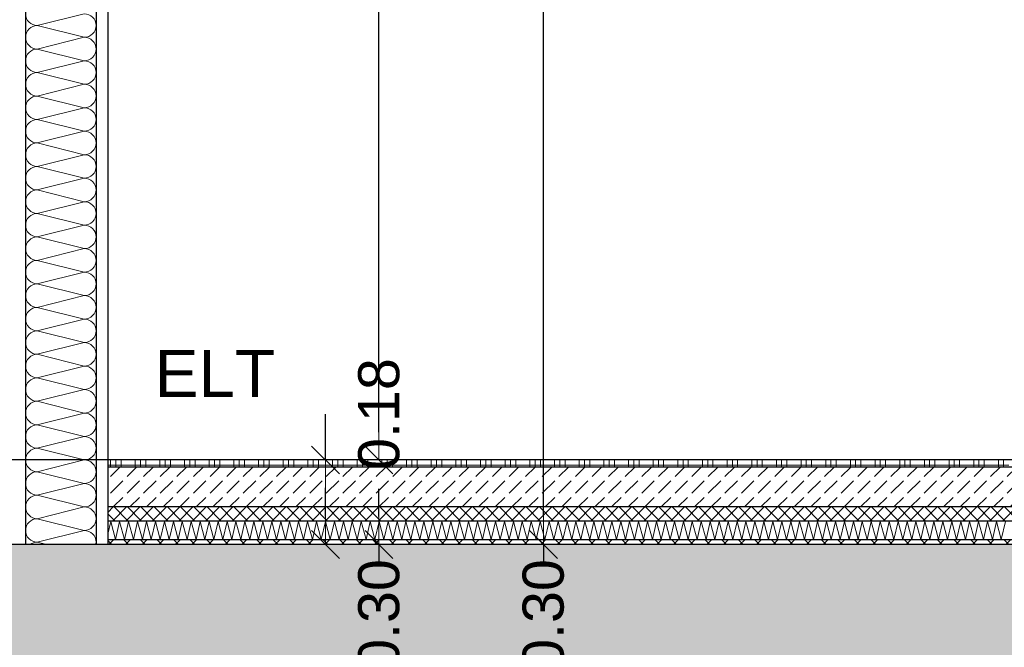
# Model space of a CAD drawing. Header units: metres. Extents: x -12 to 62.3, y -22.2 to 2.8.
# Tile 58 of 214: x 18.3 to 20.4, y -10.6 to -9.2. Entities that reach past the tile are written whole.
import ezdxf

# ---------------------------------------------------------------- set-up
doc = ezdxf.new("R2010")
doc.units = ezdxf.units.M
doc.header["$LTSCALE"] = 20
doc.header["$MEASUREMENT"] = 0
doc.layers.get('0').update_dxf_attribs({"color": 8, "lineweight": 9})
doc.layers.get('Defpoints').update_dxf_attribs({"color": 8, "lineweight": 9})
for name, color, linetype in [('Neubau_A-Decken', 8, 'Continuous'), ('Neubau_A-TB Wände', 8, 'Continuous'), ('Neubau_B-Bodenaufbau', 8, 'Continuous'), ('Neubau_T-Bemaßung', 8, 'Continuous'), ('Neubau_T-Text', 8, 'Continuous')]:
    doc.layers.add(name, color=color, linetype=linetype)
doc.styles.add('ERSTELLTER_STIL_2', font='arial.ttf')
doc.dimstyles.new('ERSTELLTER_STIL__1', dxfattribs={"dimtxt": 0.0875, "dimasz": 0.059375, "dimexe": 0.18, "dimexo": 0.0625, "dimgap": 0, "dimtad": 1, "dimzin": 0, "dimdsep": 46, "dimtxsty": 'ERSTELLTER_STIL_2', "dimblk": 'ARROWHEAD_6', "dimblk1": 'ARROWHEAD_6', "dimblk2": 'ARROWHEAD_6', "dimcen": 0.09, "dimclrd": 7, "dimclre": 7, "dimclrt": 7, "dimazin": 0, "dimtfac": 1, "dimtdec": 4, "dimtmove": 0, "dimatfit": 3, "dimfxl": 1, "dimtolj": 1, "dimtzin": 0, "dimarcsym": 0})

# ---------------------------------------------------------------- blocks, each defined once
blk = doc.blocks.new('*X352', base_point=(-18420.1572, 0))
at = {"layer": 'Neubau_A-TB Wände', "color": 8, "linetype": 'Continuous', "lineweight": 9}
for p, q in [((-21354.6706, 0.95), (-21354.7706, 0.925)), ((-21354.6706, 0.9), (-21354.7706, 0.925)), ((-21354.6706, 0.9), (-21354.7706, 0.875)), ((-21354.6706, 0.85), (-21354.7706, 0.875)), ((-21354.6706, 0.85), (-21354.7706, 0.825)), ((-21354.6706, 0.8), (-21354.7706, 0.825)), ((-21354.6706, 0.8), (-21354.7706, 0.775)), ((-21354.6706, 0.75), (-21354.7706, 0.775)), ((-21354.6706, 0.75), (-21354.7706, 0.725)), ((-21354.6706, 0.7), (-21354.7706, 0.725)), ((-21354.6706, 0.7), (-21354.7706, 0.675)), ((-21354.6706, 0.65), (-21354.7706, 0.675)), ((-21354.6706, 0.65), (-21354.7706, 0.625)), ((-21354.6706, 0.6), (-21354.7706, 0.625)), ((-21354.6706, 0.6), (-21354.7706, 0.575)), ((-21354.6706, 0.55), (-21354.7706, 0.575)), ((-21354.6706, 0.55), (-21354.7706, 0.525)), ((-21354.6706, 0.5), (-21354.7706, 0.525)), ((-21354.6706, 0.5), (-21354.7706, 0.475)), ((-21354.6706, 0.45), (-21354.7706, 0.475)), ((-21354.6706, 0.45), (-21354.7706, 0.425)), ((-21354.6706, 0.4), (-21354.7706, 0.425)), ((-21354.6706, 0.4), (-21354.7706, 0.375)), ((-21354.6706, 0.35), (-21354.7706, 0.375)), ((-21354.6706, 0.35), (-21354.7706, 0.325)), ((-21354.6706, 0.3), (-21354.7706, 0.325)), ((-21354.6706, 0.3), (-21354.7706, 0.275)), ((-21354.6706, 0.25), (-21354.7706, 0.275)), ((-21354.6706, 0.25), (-21354.7706, 0.225)), ((-21354.6706, 0.2), (-21354.7706, 0.225)), ((-21354.6706, 0.2), (-21354.7706, 0.175)), ((-21354.6706, 0.15), (-21354.7706, 0.175)), ((-21354.6706, 0.15), (-21354.7706, 0.125)), ((-21354.6706, 0.1), (-21354.7706, 0.125)), ((-21354.6706, 0.1), (-21354.7706, 0.075)), ((-21354.6706, 0.05), (-21354.7706, 0.075)), ((-21354.6706, 0.05), (-21354.7706, 0.025)), ((-21354.6706, 0), (-21354.7706, 0.025)), ((-21354.6706, 0), (-21354.7706, -0.025)), ((-21354.6706, -0.05), (-21354.7706, -0.025)), ((-21354.6706, -0.05), (-21354.7706, -0.075)), ((-21354.6706, -0.1), (-21354.7706, -0.075)), ((-21354.6706, -0.1), (-21354.7706, -0.125)), ((-21354.6706, -0.15), (-21354.7706, -0.125)), ((-21354.6706, -0.15), (-21354.7706, -0.175)), ((-21354.7506, -0.18), (-21354.7706, -0.175))]:
    blk.add_line(p, q, dxfattribs=at)
for centre, start, end in [((-21354.7706, 0.95), 180, 270), ((-21354.6706, 0.925), 0, 90), ((-21354.7706, 0.9), 90, 180), ((-21354.6706, 0.925), 270, 0), ((-21354.7706, 0.9), 180, 270), ((-21354.6706, 0.875), 0, 90), ((-21354.7706, 0.85), 90, 180), ((-21354.6706, 0.875), 270, 0), ((-21354.7706, 0.85), 180, 270), ((-21354.6706, 0.825), 0, 90), ((-21354.7706, 0.8), 90, 180), ((-21354.6706, 0.825), 270, 0), ((-21354.7706, 0.8), 180, 270), ((-21354.6706, 0.775), 0, 90), ((-21354.7706, 0.75), 90, 180), ((-21354.6706, 0.775), 270, 0), ((-21354.7706, 0.75), 180, 270), ((-21354.6706, 0.725), 0, 90), ((-21354.7706, 0.7), 90, 180), ((-21354.6706, 0.725), 270, 0), ((-21354.7706, 0.7), 180, 270), ((-21354.6706, 0.675), 0, 90), ((-21354.7706, 0.65), 90, 180), ((-21354.6706, 0.675), 270, 0), ((-21354.7706, 0.65), 180, 270), ((-21354.6706, 0.625), 0, 90), ((-21354.7706, 0.6), 90, 180), ((-21354.6706, 0.625), 270, 0), ((-21354.7706, 0.6), 180, 270), ((-21354.6706, 0.575), 0, 90), ((-21354.7706, 0.55), 90, 180), ((-21354.6706, 0.575), 270, 0), ((-21354.7706, 0.55), 180, 270), ((-21354.6706, 0.525), 0, 90), ((-21354.7706, 0.5), 90, 180), ((-21354.6706, 0.525), 270, 0), ((-21354.7706, 0.5), 180, 270), ((-21354.6706, 0.475), 0, 90), ((-21354.7706, 0.45), 90, 180), ((-21354.6706, 0.475), 270, 0), ((-21354.7706, 0.45), 180, 270), ((-21354.6706, 0.425), 0, 90), ((-21354.7706, 0.4), 90, 180), ((-21354.6706, 0.425), 270, 0), ((-21354.7706, 0.4), 180, 270), ((-21354.6706, 0.375), 0, 90), ((-21354.7706, 0.35), 90, 180), ((-21354.6706, 0.375), 270, 0), ((-21354.7706, 0.35), 180, 270), ((-21354.6706, 0.325), 0, 90), ((-21354.7706, 0.3), 90, 180), ((-21354.6706, 0.325), 270, 0), ((-21354.7706, 0.3), 180, 270), ((-21354.6706, 0.275), 0, 90), ((-21354.7706, 0.25), 90, 180), ((-21354.6706, 0.275), 270, 0), ((-21354.7706, 0.25), 180, 270), ((-21354.6706, 0.225), 0, 90), ((-21354.7706, 0.2), 90, 180), ((-21354.6706, 0.225), 270, 0), ((-21354.7706, 0.2), 180, 270), ((-21354.6706, 0.175), 0, 90), ((-21354.7706, 0.15), 90, 180), ((-21354.6706, 0.175), 270, 0), ((-21354.7706, 0.15), 180, 270), ((-21354.6706, 0.125), 0, 90), ((-21354.7706, 0.1), 90, 180), ((-21354.6706, 0.125), 270, 0), ((-21354.7706, 0.1), 180, 270), ((-21354.6706, 0.075), 0, 90), ((-21354.7706, 0.05), 90, 180), ((-21354.6706, 0.075), 270, 0), ((-21354.7706, 0.05), 180, 270), ((-21354.6706, 0.025), 0, 90), ((-21354.7706, 0), 90, 180), ((-21354.6706, 0.025), 270, 0), ((-21354.7706, 0), 180, 270), ((-21354.6706, -0.025), 0, 90), ((-21354.7706, -0.05), 90, 180), ((-21354.6706, -0.025), 270, 0), ((-21354.7706, -0.05), 180, 270), ((-21354.6706, -0.075), 0, 90), ((-21354.7706, -0.1), 90, 180), ((-21354.6706, -0.075), 270, 0), ((-21354.7706, -0.1), 180, 270), ((-21354.6706, -0.125), 0, 90), ((-21354.7706, -0.15), 90, 180), ((-21354.6706, -0.125), 270, 0), ((-21354.7706, -0.15), 180, 270), ((-21354.6706, -0.175), 0, 90), ((-21354.7706, -0.2), 90, 126.8699), ((-21354.6706, -0.175), 348.463, 0)]:
    blk.add_arc(centre, 0.025, start, end, dxfattribs=at)
blk = doc.blocks.new('ARROWHEAD_6')
at = {"color": 0, "linetype": 'Continuous', "lineweight": 0}
for p, q in [((-0.5, -0.5), (0.5, 0.5)), ((0, 0), (-1, 0))]:
    blk.add_line(p, q, dxfattribs=at)
blk = doc.blocks.new('*D481')
at = {"layer": 'Defpoints', "color": 0, "linetype": 'Continuous', "transparency": 16777216}
for p in [(19.0274, -10.355), (45.53, -10.355), (45.53, -10.655)]:
    blk.add_point(p, dxfattribs=at)
at = {"layer": 'Neubau_T-Bemaßung', "linetype": 'Continuous', "lineweight": -2, "transparency": 16777216}
for p, q in [((19.0274, -10.2956), (19.0274, -10.2363)), ((45.4675, -10.355), (18.8474, -10.355)), ((19.0274, -10.355), (19.0274, -10.3917)), ((19.0274, -10.655), (19.0274, -10.6186)), ((45.4675, -10.655), (18.8474, -10.655)), ((19.0274, -10.7144), (19.0274, -10.7738))]:
    blk.add_line(p, q, dxfattribs=at)
at = {"layer": 'Neubau_T-Bemaßung', "linetype": 'Continuous', "lineweight": -2, "transparency": 16777216, "xscale": 0.059375, "yscale": 0.059375, "zscale": 0.059375}
for p, rotation in [((19.0274, -10.355), 270), ((19.0274, -10.655), 90)]:
    blk.add_blockref('ARROWHEAD_6', p, dxfattribs=dict(at, rotation=rotation))
at = {"layer": 'Neubau_T-Bemaßung', "linetype": 'Continuous', "transparency": 16777216, "insert": (19.0274, -10.5051), "char_height": 0.0875, "attachment_point": 5, "rotation": 90, "style": 'ERSTELLTER_STIL_2'}
blk.add_mtext('\\A1;0.30', dxfattribs=at)
blk = doc.blocks.new('*D482')
at = {"layer": 'Defpoints', "color": 0, "linetype": 'Continuous', "transparency": 16777216}
for p in [(18.9137, -10.175), (55.892, -10.175), (45.53, -10.355)]:
    blk.add_point(p, dxfattribs=at)
at = {"layer": 'Neubau_T-Bemaßung', "linetype": 'Continuous', "lineweight": -2, "transparency": 16777216}
for p, q in [((18.9137, -10.175), (18.9137, -10.0772)), ((55.8295, -10.175), (18.7337, -10.175)), ((18.9137, -10.2956), (18.9137, -10.2344)), ((45.4675, -10.355), (18.7337, -10.355))]:
    blk.add_line(p, q, dxfattribs=at)
at = {"layer": 'Neubau_T-Bemaßung', "linetype": 'Continuous', "lineweight": -2, "transparency": 16777216, "xscale": 0.059375, "yscale": 0.059375, "zscale": 0.059375}
for p, rotation in [((18.9137, -10.175), 90), ((18.9137, -10.355), 270)]:
    blk.add_blockref('ARROWHEAD_6', p, dxfattribs=dict(at, rotation=rotation))
at = {"layer": 'Neubau_T-Bemaßung', "linetype": 'Continuous', "transparency": 16777216, "insert": (19.0274, -10.0772), "char_height": 0.0875, "attachment_point": 5, "rotation": 90, "style": 'ERSTELLTER_STIL_2'}
blk.add_mtext('\\A1;0.18', dxfattribs=at)
blk = doc.blocks.new('*D483')
at = {"layer": 'Defpoints', "color": 0, "linetype": 'Continuous', "transparency": 16777216}
for p in [(19.0274, -7.675), (19.2714, -7.675), (55.892, -10.175)]:
    blk.add_point(p, dxfattribs=at)
at = {"layer": 'Neubau_T-Bemaßung', "linetype": 'Continuous', "lineweight": -2, "transparency": 16777216}
for p, q in [((19.2089, -7.675), (18.8474, -7.675)), ((19.0274, -7.7344), (19.0274, -8.8143)), ((19.0274, -10.1156), (19.0274, -9.0427)), ((55.8295, -10.175), (18.8474, -10.175))]:
    blk.add_line(p, q, dxfattribs=at)
at = {"layer": 'Neubau_T-Bemaßung', "linetype": 'Continuous', "lineweight": -2, "transparency": 16777216, "xscale": 0.059375, "yscale": 0.059375, "zscale": 0.059375}
for p, rotation in [((19.0274, -7.675), 90), ((19.0274, -10.175), 270)]:
    blk.add_blockref('ARROWHEAD_6', p, dxfattribs=dict(at, rotation=rotation))
at = {"layer": 'Neubau_T-Bemaßung', "linetype": 'Continuous', "transparency": 16777216, "insert": (19.0274, -8.9285), "char_height": 0.0875, "attachment_point": 5, "rotation": 90, "style": 'ERSTELLTER_STIL_2'}
blk.add_mtext('\\A1;2.50', dxfattribs=at)
blk = doc.blocks.new('*D496')
at = {"layer": 'Defpoints', "color": 0, "linetype": 'Continuous', "transparency": 16777216}
for p in [(19.3774, -10.355), (45.53, -10.355), (45.53, -10.655)]:
    blk.add_point(p, dxfattribs=at)
at = {"layer": 'Neubau_T-Bemaßung', "linetype": 'Continuous', "lineweight": -2, "transparency": 16777216}
for p, q in [((19.3774, -10.2956), (19.3774, -10.2363)), ((45.4675, -10.355), (19.1974, -10.355)), ((19.3774, -10.355), (19.3774, -10.3917)), ((19.3774, -10.655), (19.3774, -10.6186)), ((45.4675, -10.655), (19.1974, -10.655)), ((19.3774, -10.7144), (19.3774, -10.7738))]:
    blk.add_line(p, q, dxfattribs=at)
at = {"layer": 'Neubau_T-Bemaßung', "linetype": 'Continuous', "lineweight": -2, "transparency": 16777216, "xscale": 0.059375, "yscale": 0.059375, "zscale": 0.059375}
for p, rotation in [((19.3774, -10.355), 270), ((19.3774, -10.655), 90)]:
    blk.add_blockref('ARROWHEAD_6', p, dxfattribs=dict(at, rotation=rotation))
at = {"layer": 'Neubau_T-Bemaßung', "linetype": 'Continuous', "transparency": 16777216, "insert": (19.3774, -10.5051), "char_height": 0.0875, "attachment_point": 5, "rotation": 90, "style": 'ERSTELLTER_STIL_2'}
blk.add_mtext('\\A1;0.30', dxfattribs=at)
blk = doc.blocks.new('*D497')
at = {"layer": 'Defpoints', "color": 0, "linetype": 'Continuous', "transparency": 16777216}
for p in [(19.3774, -6.495), (22.615, -6.495), (45.53, -10.355)]:
    blk.add_point(p, dxfattribs=at)
at = {"layer": 'Neubau_T-Bemaßung', "linetype": 'Continuous', "lineweight": -2, "transparency": 16777216}
for p, q in [((22.5525, -6.495), (19.1974, -6.495)), ((19.3774, -6.5544), (19.3774, -8.3149)), ((19.3774, -10.2956), (19.3774, -8.5421)), ((45.4675, -10.355), (19.1974, -10.355))]:
    blk.add_line(p, q, dxfattribs=at)
at = {"layer": 'Neubau_T-Bemaßung', "linetype": 'Continuous', "lineweight": -2, "transparency": 16777216, "xscale": 0.059375, "yscale": 0.059375, "zscale": 0.059375}
for p, rotation in [((19.3774, -6.495), 90), ((19.3774, -10.355), 270)]:
    blk.add_blockref('ARROWHEAD_6', p, dxfattribs=dict(at, rotation=rotation))
at = {"layer": 'Neubau_T-Bemaßung', "linetype": 'Continuous', "transparency": 16777216, "insert": (19.3774, -8.4285), "char_height": 0.0875, "attachment_point": 5, "rotation": 90, "style": 'ERSTELLTER_STIL_2'}
blk.add_mtext('\\A1;3.86', dxfattribs=at)
blk = doc.blocks.new('*D503')
at = {"layer": 'Defpoints', "color": 0, "linetype": 'Continuous', "transparency": 16777216}
for p in [(2.6448, -10.355), (45.53, -10.355), (7.125, -10.655)]:
    blk.add_point(p, dxfattribs=at)
at = {"layer": 'Neubau_T-Bemaßung', "linetype": 'Continuous', "lineweight": -2, "transparency": 16777216}
for p, q in [((2.6448, -10.2956), (2.6448, -10.2363)), ((45.4675, -10.355), (2.4648, -10.355)), ((2.6448, -10.355), (2.6448, -10.3917)), ((2.6448, -10.655), (2.6448, -10.6186)), ((7.0625, -10.655), (2.4648, -10.655)), ((2.6448, -10.7144), (2.6448, -10.7738))]:
    blk.add_line(p, q, dxfattribs=at)
at = {"layer": 'Neubau_T-Bemaßung', "linetype": 'Continuous', "lineweight": -2, "transparency": 16777216, "xscale": 0.059375, "yscale": 0.059375, "zscale": 0.059375}
for p, rotation in [((2.6448, -10.355), 270), ((2.6448, -10.655), 90)]:
    blk.add_blockref('ARROWHEAD_6', p, dxfattribs=dict(at, rotation=rotation))
at = {"layer": 'Neubau_T-Bemaßung', "linetype": 'Continuous', "transparency": 16777216, "insert": (2.6448, -10.5051), "char_height": 0.0875, "attachment_point": 5, "rotation": 90, "style": 'ERSTELLTER_STIL_2'}
blk.add_mtext('\\A1;0.30', dxfattribs=at)
blk = doc.blocks.new('*D504')
at = {"layer": 'Defpoints', "color": 0, "linetype": 'Continuous', "transparency": 16777216}
for p in [(2.5311, -10.175), (55.892, -10.175), (45.53, -10.355)]:
    blk.add_point(p, dxfattribs=at)
at = {"layer": 'Neubau_T-Bemaßung', "linetype": 'Continuous', "lineweight": -2, "transparency": 16777216}
for p, q in [((2.5311, -10.175), (2.5311, -10.0772)), ((55.8295, -10.175), (2.3511, -10.175)), ((2.5311, -10.2956), (2.5311, -10.2344)), ((45.4675, -10.355), (2.3511, -10.355))]:
    blk.add_line(p, q, dxfattribs=at)
at = {"layer": 'Neubau_T-Bemaßung', "linetype": 'Continuous', "lineweight": -2, "transparency": 16777216, "xscale": 0.059375, "yscale": 0.059375, "zscale": 0.059375}
for p, rotation in [((2.5311, -10.175), 90), ((2.5311, -10.355), 270)]:
    blk.add_blockref('ARROWHEAD_6', p, dxfattribs=dict(at, rotation=rotation))
at = {"layer": 'Neubau_T-Bemaßung', "linetype": 'Continuous', "transparency": 16777216, "insert": (2.6448, -10.0772), "char_height": 0.0875, "attachment_point": 5, "rotation": 90, "style": 'ERSTELLTER_STIL_2'}
blk.add_mtext('\\A1;0.18', dxfattribs=at)
blk = doc.blocks.new('*D505')
at = {"layer": 'Defpoints', "color": 0, "linetype": 'Continuous', "transparency": 16777216}
for p in [(2.6448, -7.175), (42.69, -7.175), (55.892, -10.175)]:
    blk.add_point(p, dxfattribs=at)
at = {"layer": 'Neubau_T-Bemaßung', "linetype": 'Continuous', "lineweight": -2, "transparency": 16777216}
for p, q in [((42.6275, -7.175), (2.4648, -7.175)), ((2.6448, -7.2344), (2.6448, -8.565)), ((2.6448, -10.1156), (2.6448, -8.792)), ((55.8295, -10.175), (2.4648, -10.175))]:
    blk.add_line(p, q, dxfattribs=at)
at = {"layer": 'Neubau_T-Bemaßung', "linetype": 'Continuous', "lineweight": -2, "transparency": 16777216, "xscale": 0.059375, "yscale": 0.059375, "zscale": 0.059375}
for p, rotation in [((2.6448, -7.175), 90), ((2.6448, -10.175), 270)]:
    blk.add_blockref('ARROWHEAD_6', p, dxfattribs=dict(at, rotation=rotation))
at = {"layer": 'Neubau_T-Bemaßung', "linetype": 'Continuous', "transparency": 16777216, "insert": (2.6448, -8.6785), "char_height": 0.0875, "attachment_point": 5, "rotation": 90, "style": 'ERSTELLTER_STIL_2'}
blk.add_mtext('\\A1;3.00', dxfattribs=at)
blk = doc.blocks.new('*D444')
at = {"layer": 'Defpoints', "color": 0, "linetype": 'Continuous', "transparency": 16777216}
for p in [(2.9948, -10.355), (45.53, -10.355), (3.1774, -10.655)]:
    blk.add_point(p, dxfattribs=at)
at = {"layer": 'Neubau_T-Bemaßung', "linetype": 'Continuous', "lineweight": -2, "transparency": 16777216}
for p, q in [((2.9948, -10.2956), (2.9948, -10.2363)), ((45.4675, -10.355), (2.8148, -10.355)), ((2.9948, -10.355), (2.9948, -10.3917)), ((2.9948, -10.655), (2.9948, -10.6186)), ((3.1149, -10.655), (2.8148, -10.655)), ((2.9948, -10.7144), (2.9948, -10.7738))]:
    blk.add_line(p, q, dxfattribs=at)
at = {"layer": 'Neubau_T-Bemaßung', "linetype": 'Continuous', "lineweight": -2, "transparency": 16777216, "xscale": 0.059375, "yscale": 0.059375, "zscale": 0.059375}
for p, rotation in [((2.9948, -10.355), 270), ((2.9948, -10.655), 90)]:
    blk.add_blockref('ARROWHEAD_6', p, dxfattribs=dict(at, rotation=rotation))
at = {"layer": 'Neubau_T-Bemaßung', "linetype": 'Continuous', "transparency": 16777216, "insert": (2.9948, -10.5051), "char_height": 0.0875, "attachment_point": 5, "rotation": 90, "style": 'ERSTELLTER_STIL_2'}
blk.add_mtext('\\A1;0.30', dxfattribs=at)
blk = doc.blocks.new('*D445')
at = {"layer": 'Defpoints', "color": 0, "linetype": 'Continuous', "transparency": 16777216}
for p in [(2.9948, -6.495), (22.615, -6.495), (45.53, -10.355)]:
    blk.add_point(p, dxfattribs=at)
at = {"layer": 'Neubau_T-Bemaßung', "linetype": 'Continuous', "lineweight": -2, "transparency": 16777216}
for p, q in [((22.5525, -6.495), (2.8148, -6.495)), ((2.9948, -6.5544), (2.9948, -8.3149)), ((2.9948, -10.2956), (2.9948, -8.5421)), ((45.4675, -10.355), (2.8148, -10.355))]:
    blk.add_line(p, q, dxfattribs=at)
at = {"layer": 'Neubau_T-Bemaßung', "linetype": 'Continuous', "lineweight": -2, "transparency": 16777216, "xscale": 0.059375, "yscale": 0.059375, "zscale": 0.059375}
for p, rotation in [((2.9948, -6.495), 90), ((2.9948, -10.355), 270)]:
    blk.add_blockref('ARROWHEAD_6', p, dxfattribs=dict(at, rotation=rotation))
at = {"layer": 'Neubau_T-Bemaßung', "linetype": 'Continuous', "transparency": 16777216, "insert": (2.9948, -8.4285), "char_height": 0.0875, "attachment_point": 5, "rotation": 90, "style": 'ERSTELLTER_STIL_2'}
blk.add_mtext('\\A1;3.86', dxfattribs=at)
blk = doc.blocks.new('*D415')
at = {"layer": 'Defpoints', "color": 0, "linetype": 'Continuous', "transparency": 16777216}
for p in [(8.8736, -10.355), (45.53, -10.355), (0.2, -10.655)]:
    blk.add_point(p, dxfattribs=at)
at = {"layer": 'Neubau_T-Bemaßung', "linetype": 'Continuous', "lineweight": -2, "transparency": 16777216}
for p, q in [((45.4675, -10.355), (8.6936, -10.355)), ((8.8736, -10.4144), (8.8736, -10.5956)), ((0.2625, -10.655), (9.0536, -10.655)), ((8.8736, -10.655), (8.8736, -10.7531))]:
    blk.add_line(p, q, dxfattribs=at)
at = {"layer": 'Neubau_T-Bemaßung', "linetype": 'Continuous', "lineweight": -2, "transparency": 16777216, "xscale": 0.059375, "yscale": 0.059375, "zscale": 0.059375}
for p, rotation in [((8.8736, -10.355), 90), ((8.8736, -10.655), 270)]:
    blk.add_blockref('ARROWHEAD_6', p, dxfattribs=dict(at, rotation=rotation))
at = {"layer": 'Neubau_T-Bemaßung', "linetype": 'Continuous', "transparency": 16777216, "insert": (8.7601, -10.7531), "char_height": 0.0875, "attachment_point": 5, "rotation": 90, "style": 'ERSTELLTER_STIL_2'}
blk.add_mtext('\\A1;0.30', dxfattribs=at)
blk = doc.blocks.new('*D416')
at = {"layer": 'Defpoints', "color": 0, "linetype": 'Continuous', "transparency": 16777216}
for p in [(8.8739, -10.175), (55.892, -10.175), (45.53, -10.355)]:
    blk.add_point(p, dxfattribs=at)
at = {"layer": 'Neubau_T-Bemaßung', "linetype": 'Continuous', "lineweight": -2, "transparency": 16777216}
for p, q in [((55.8295, -10.175), (8.6939, -10.175)), ((8.8739, -10.2344), (8.8739, -10.2956)), ((45.4675, -10.355), (8.6939, -10.355)), ((8.8739, -10.355), (8.8739, -10.4531))]:
    blk.add_line(p, q, dxfattribs=at)
at = {"layer": 'Neubau_T-Bemaßung', "linetype": 'Continuous', "lineweight": -2, "transparency": 16777216, "xscale": 0.059375, "yscale": 0.059375, "zscale": 0.059375}
for p, rotation in [((8.8739, -10.175), 90), ((8.8739, -10.355), 270)]:
    blk.add_blockref('ARROWHEAD_6', p, dxfattribs=dict(at, rotation=rotation))
at = {"layer": 'Neubau_T-Bemaßung', "linetype": 'Continuous', "transparency": 16777216, "insert": (8.7601, -10.4531), "char_height": 0.0875, "attachment_point": 5, "rotation": 90, "style": 'ERSTELLTER_STIL_2'}
blk.add_mtext('\\A1;0.18', dxfattribs=at)
blk = doc.blocks.new('*D417')
at = {"layer": 'Defpoints', "color": 0, "linetype": 'Continuous', "transparency": 16777216}
for p in [(8.7601, -6.825), (8.9865, -6.825), (55.892, -10.175)]:
    blk.add_point(p, dxfattribs=at)
at = {"layer": 'Neubau_T-Bemaßung', "linetype": 'Continuous', "lineweight": -2, "transparency": 16777216}
for p, q in [((8.924, -6.825), (8.5801, -6.825)), ((8.7601, -6.8844), (8.7601, -8.4563)), ((8.7601, -10.1156), (8.7601, -8.6842)), ((55.8295, -10.175), (8.5801, -10.175))]:
    blk.add_line(p, q, dxfattribs=at)
at = {"layer": 'Neubau_T-Bemaßung', "linetype": 'Continuous', "lineweight": -2, "transparency": 16777216, "xscale": 0.059375, "yscale": 0.059375, "zscale": 0.059375}
for p, rotation in [((8.7601, -6.825), 90), ((8.7601, -10.175), 270)]:
    blk.add_blockref('ARROWHEAD_6', p, dxfattribs=dict(at, rotation=rotation))
at = {"layer": 'Neubau_T-Bemaßung', "linetype": 'Continuous', "transparency": 16777216, "insert": (8.7601, -8.5702), "char_height": 0.0875, "attachment_point": 5, "rotation": 90, "style": 'ERSTELLTER_STIL_2'}
blk.add_mtext('\\A1;3.35', dxfattribs=at)
blk = doc.blocks.new('*D428')
at = {"layer": 'Defpoints', "color": 0, "linetype": 'Continuous', "transparency": 16777216}
for p in [(9.1101, -10.355), (45.53, -10.355), (3.1774, -10.655)]:
    blk.add_point(p, dxfattribs=at)
at = {"layer": 'Neubau_T-Bemaßung', "linetype": 'Continuous', "lineweight": -2, "transparency": 16777216}
for p, q in [((9.1101, -10.2956), (9.1101, -10.2363)), ((45.4675, -10.355), (8.9301, -10.355)), ((9.1101, -10.355), (9.1101, -10.3917)), ((9.1101, -10.655), (9.1101, -10.6186)), ((3.2399, -10.655), (9.2901, -10.655)), ((9.1101, -10.7144), (9.1101, -10.7738))]:
    blk.add_line(p, q, dxfattribs=at)
at = {"layer": 'Neubau_T-Bemaßung', "linetype": 'Continuous', "lineweight": -2, "transparency": 16777216, "xscale": 0.059375, "yscale": 0.059375, "zscale": 0.059375}
for p, rotation in [((9.1101, -10.355), 270), ((9.1101, -10.655), 90)]:
    blk.add_blockref('ARROWHEAD_6', p, dxfattribs=dict(at, rotation=rotation))
at = {"layer": 'Neubau_T-Bemaßung', "linetype": 'Continuous', "transparency": 16777216, "insert": (9.1101, -10.5051), "char_height": 0.0875, "attachment_point": 5, "rotation": 90, "style": 'ERSTELLTER_STIL_2'}
blk.add_mtext('\\A1;0.30', dxfattribs=at)
blk = doc.blocks.new('*D429')
at = {"layer": 'Defpoints', "color": 0, "linetype": 'Continuous', "transparency": 16777216}
for p in [(9.1101, -6.495), (22.615, -6.495), (45.53, -10.355)]:
    blk.add_point(p, dxfattribs=at)
at = {"layer": 'Neubau_T-Bemaßung', "linetype": 'Continuous', "lineweight": -2, "transparency": 16777216}
for p, q in [((22.5525, -6.495), (8.9301, -6.495)), ((9.1101, -6.5544), (9.1101, -8.3149)), ((9.1101, -10.2956), (9.1101, -8.5421)), ((45.4675, -10.355), (8.9301, -10.355))]:
    blk.add_line(p, q, dxfattribs=at)
at = {"layer": 'Neubau_T-Bemaßung', "linetype": 'Continuous', "lineweight": -2, "transparency": 16777216, "xscale": 0.059375, "yscale": 0.059375, "zscale": 0.059375}
for p, rotation in [((9.1101, -6.495), 90), ((9.1101, -10.355), 270)]:
    blk.add_blockref('ARROWHEAD_6', p, dxfattribs=dict(at, rotation=rotation))
at = {"layer": 'Neubau_T-Bemaßung', "linetype": 'Continuous', "transparency": 16777216, "insert": (9.1101, -8.4285), "char_height": 0.0875, "attachment_point": 5, "rotation": 90, "style": 'ERSTELLTER_STIL_2'}
blk.add_mtext('\\A1;3.86', dxfattribs=at)

msp = doc.modelspace()

# ---------------------------------------------------------------- hatches: boundary and pattern name
at = {"layer": 'Neubau_A-Decken', "linetype": 'Continuous'}
h = msp.add_hatch(dxfattribs=at)
h.set_pattern_fill('BETON__STAHLBETON_0001', color=256, style=0, pattern_type=2)
h.set_pattern_definition([(45, (2952.9134, -10.175), (-0.0848528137, 0.0848528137), []), (45, (2952.87097, -10.13257), (-0.0848528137, 0.0848528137), [0.09, -0.03])])
h.paths.add_polyline_path([(45.53, -10.355), (14.55, -10.355), (14.55, -10.655), (45.53, -10.655)])
at = {"layer": 'Neubau_B-Bodenaufbau', "linetype": 'Continuous'}
h = msp.add_hatch(dxfattribs=at)
h.set_pattern_fill('BETON__UNBEWEHRT_0001', color=256, style=0, pattern_type=2)
h.set_pattern_definition([(45, (2952.9134, -10.175), (-0.0353553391, 0.0353553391), [0.0375, -0.0125]), (45, (2952.9134, -10.139645), (-0.0353553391, 0.0353553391), [0.0375, -0.0125])])
h.paths.add_polyline_path([(18.45, -10.19), (18.45, -10.275), (20.495, -10.275), (20.495, -10.19)])
h = msp.add_hatch(dxfattribs=at)
h.set_pattern_fill('DÄMMUNG__HART_2_0001', color=256, style=0, pattern_type=2)
h.set_pattern_definition([(45, (2952.9134, -10.175), (-0.01414213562, 0.01414213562), []), (135, (2952.9134, -10.175), (0.01414213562, 0.01414213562), [])])
h.paths.add_polyline_path([(18.45, -10.275), (18.45, -10.305), (20.495, -10.305), (20.495, -10.275)])
h = msp.add_hatch(dxfattribs=at)
h.set_pattern_fill('GUßASPHALT_0001', color=256, style=0, pattern_type=2)
h.set_pattern_definition([(45, (2952.9134, -10.175), (-0.01767766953, 0.01767766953), []), (135, (2952.9134, -10.175), (0.01767766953, 0.01767766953), [])])
h.paths.add_polyline_path([(18.45, -10.355), (20.495, -10.355), (20.495, -10.345), (18.45, -10.345)])

# ---------------------------------------------------------------- linework, layer by layer
at = {"layer": 'Neubau_A-Decken', "linetype": 'Continuous', "flags": 128}
msp.add_lwpolyline([(45.39, -10.355), (40.005, -10.355), (20.495, -10.355), (18.45, -10.355), (18.4375, -10.355), (18.425, -10.355), (18.275, -10.355), (18.2625, -10.355), (18.25, -10.355), (15.95, -10.355), (15.9375, -10.355), (15.925, -10.355), (15.875, -10.355), (15.675, -10.355), (15.625, -10.355), (15.6125, -10.355), (15.6, -10.355), (14.55, -10.355)], dxfattribs=at)
at = {"layer": 'Neubau_A-TB Wände', "linetype": 'Continuous'}
for p, q in [((18.275, -6.495), (18.275, -10.355)), ((18.425, -6.495), (18.425, -10.355)), ((18.45, -7.675), (18.45, -10.175))]:
    msp.add_line(p, q, dxfattribs=at)
at = {"layer": 'Neubau_B-Bodenaufbau', "linetype": 'Continuous', "lineweight": 9}
for p, q in [((18.45, -10.1862), (18.4784, -10.1862)), ((18.4559, -10.175), (18.4559, -10.19)), ((18.4671, -10.175), (18.4671, -10.19)), ((18.4784, -10.175), (18.4784, -10.19)), ((18.4784, -10.1862), (18.5309, -10.1862)), ((18.5084, -10.175), (18.5084, -10.19)), ((18.5196, -10.175), (18.5196, -10.19)), ((18.5309, -10.175), (18.5309, -10.19)), ((18.5309, -10.1862), (18.5834, -10.1862)), ((18.5609, -10.175), (18.5609, -10.19)), ((18.5721, -10.175), (18.5721, -10.19)), ((18.5834, -10.175), (18.5834, -10.19)), ((18.5834, -10.1862), (18.6359, -10.1862)), ((18.6134, -10.175), (18.6134, -10.19)), ((18.6246, -10.175), (18.6246, -10.19)), ((18.6359, -10.175), (18.6359, -10.19)), ((18.6359, -10.1862), (18.6884, -10.1862)), ((18.6659, -10.175), (18.6659, -10.19)), ((18.6771, -10.175), (18.6771, -10.19)), ((18.6884, -10.175), (18.6884, -10.19)), ((18.6884, -10.1862), (18.7409, -10.1862)), ((18.7184, -10.175), (18.7184, -10.19)), ((18.7296, -10.175), (18.7296, -10.19)), ((18.7409, -10.175), (18.7409, -10.19)), ((18.7409, -10.1862), (18.7934, -10.1862)), ((18.7709, -10.175), (18.7709, -10.19)), ((18.7821, -10.175), (18.7821, -10.19)), ((18.7934, -10.175), (18.7934, -10.19)), ((18.7934, -10.1862), (18.8459, -10.1862)), ((18.8234, -10.175), (18.8234, -10.19)), ((18.8346, -10.175), (18.8346, -10.19)), ((18.8459, -10.175), (18.8459, -10.19)), ((18.8459, -10.1862), (18.8984, -10.1862)), ((18.8759, -10.175), (18.8759, -10.19)), ((18.8871, -10.175), (18.8871, -10.19)), ((18.8984, -10.175), (18.8984, -10.19)), ((18.8984, -10.1862), (18.9509, -10.1862)), ((18.9284, -10.175), (18.9284, -10.19)), ((18.9396, -10.175), (18.9396, -10.19)), ((18.9509, -10.175), (18.9509, -10.19)), ((18.9509, -10.1862), (19.0034, -10.1862)), ((18.9809, -10.175), (18.9809, -10.19)), ((18.9921, -10.175), (18.9921, -10.19)), ((19.0034, -10.175), (19.0034, -10.19)), ((19.0034, -10.1862), (19.0559, -10.1862)), ((19.0334, -10.175), (19.0334, -10.19)), ((19.0446, -10.175), (19.0446, -10.19)), ((19.0559, -10.175), (19.0559, -10.19)), ((19.0559, -10.1862), (19.1084, -10.1862)), ((19.0859, -10.175), (19.0859, -10.19)), ((19.0971, -10.175), (19.0971, -10.19)), ((19.1084, -10.175), (19.1084, -10.19)), ((19.1084, -10.1862), (19.1609, -10.1862)), ((19.1384, -10.175), (19.1384, -10.19)), ((19.1496, -10.175), (19.1496, -10.19)), ((19.1609, -10.175), (19.1609, -10.19)), ((19.1609, -10.1862), (19.2134, -10.1862)), ((19.1909, -10.175), (19.1909, -10.19)), ((19.2021, -10.175), (19.2021, -10.19)), ((19.2134, -10.175), (19.2134, -10.19)), ((19.2134, -10.1862), (19.2659, -10.1862)), ((19.2434, -10.175), (19.2434, -10.19)), ((19.2546, -10.175), (19.2546, -10.19)), ((19.2659, -10.175), (19.2659, -10.19)), ((19.2659, -10.1862), (19.3184, -10.1862)), ((19.2959, -10.175), (19.2959, -10.19)), ((19.3071, -10.175), (19.3071, -10.19)), ((19.3184, -10.175), (19.3184, -10.19)), ((19.3184, -10.1862), (19.3709, -10.1862)), ((19.3484, -10.175), (19.3484, -10.19)), ((19.3596, -10.175), (19.3596, -10.19)), ((19.3709, -10.175), (19.3709, -10.19)), ((19.3709, -10.1862), (19.4234, -10.1862)), ((19.4009, -10.175), (19.4009, -10.19)), ((19.4121, -10.175), (19.4121, -10.19)), ((19.4234, -10.175), (19.4234, -10.19)), ((19.4234, -10.1862), (19.4759, -10.1862)), ((19.4534, -10.175), (19.4534, -10.19)), ((19.4646, -10.175), (19.4646, -10.19)), ((19.4759, -10.175), (19.4759, -10.19)), ((19.4759, -10.1862), (19.5284, -10.1862)), ((19.5059, -10.175), (19.5059, -10.19)), ((19.5171, -10.175), (19.5171, -10.19)), ((19.5284, -10.175), (19.5284, -10.19)), ((19.5284, -10.1862), (19.5809, -10.1862)), ((19.5584, -10.175), (19.5584, -10.19)), ((19.5696, -10.175), (19.5696, -10.19)), ((19.5809, -10.175), (19.5809, -10.19)), ((19.5809, -10.1862), (19.6334, -10.1862)), ((19.6109, -10.175), (19.6109, -10.19)), ((19.6221, -10.175), (19.6221, -10.19)), ((19.6334, -10.175), (19.6334, -10.19)), ((19.6334, -10.1862), (19.6859, -10.1862)), ((19.6634, -10.175), (19.6634, -10.19)), ((19.6746, -10.175), (19.6746, -10.19)), ((19.6859, -10.175), (19.6859, -10.19)), ((19.6859, -10.1862), (19.7384, -10.1862)), ((19.7159, -10.175), (19.7159, -10.19)), ((19.7271, -10.175), (19.7271, -10.19)), ((19.7384, -10.175), (19.7384, -10.19)), ((19.7384, -10.1862), (19.7909, -10.1862)), ((19.7684, -10.175), (19.7684, -10.19)), ((19.7796, -10.175), (19.7796, -10.19)), ((19.7909, -10.175), (19.7909, -10.19)), ((19.7909, -10.1862), (19.8434, -10.1862)), ((19.8209, -10.175), (19.8209, -10.19)), ((19.8321, -10.175), (19.8321, -10.19)), ((19.8434, -10.175), (19.8434, -10.19)), ((19.8434, -10.1862), (19.8959, -10.1862)), ((19.8734, -10.175), (19.8734, -10.19)), ((19.8846, -10.175), (19.8846, -10.19)), ((19.8959, -10.175), (19.8959, -10.19)), ((19.8959, -10.1862), (19.9484, -10.1862)), ((19.9259, -10.175), (19.9259, -10.19)), ((19.9371, -10.175), (19.9371, -10.19)), ((19.9484, -10.175), (19.9484, -10.19)), ((19.9484, -10.1862), (20.0009, -10.1862)), ((19.9784, -10.175), (19.9784, -10.19)), ((19.9896, -10.175), (19.9896, -10.19)), ((20.0009, -10.175), (20.0009, -10.19)), ((20.0009, -10.1862), (20.0534, -10.1862)), ((20.0309, -10.175), (20.0309, -10.19)), ((20.0421, -10.175), (20.0421, -10.19)), ((20.0534, -10.175), (20.0534, -10.19)), ((20.0534, -10.1862), (20.1059, -10.1862)), ((20.0834, -10.175), (20.0834, -10.19)), ((20.0946, -10.175), (20.0946, -10.19)), ((20.1059, -10.175), (20.1059, -10.19)), ((20.1059, -10.1862), (20.1584, -10.1862)), ((20.1359, -10.175), (20.1359, -10.19)), ((20.1471, -10.175), (20.1471, -10.19)), ((20.1584, -10.175), (20.1584, -10.19)), ((20.1584, -10.1862), (20.2109, -10.1862)), ((20.1884, -10.175), (20.1884, -10.19)), ((20.1996, -10.175), (20.1996, -10.19)), ((20.2109, -10.175), (20.2109, -10.19)), ((20.2109, -10.1862), (20.2634, -10.1862)), ((20.2409, -10.175), (20.2409, -10.19)), ((20.2521, -10.175), (20.2521, -10.19)), ((20.2634, -10.175), (20.2634, -10.19)), ((20.2634, -10.1862), (20.3159, -10.1862)), ((20.2934, -10.175), (20.2934, -10.19)), ((20.3046, -10.175), (20.3046, -10.19)), ((20.3159, -10.175), (20.3159, -10.19)), ((20.3159, -10.1862), (20.3684, -10.1862)), ((20.3459, -10.175), (20.3459, -10.19)), ((20.3571, -10.175), (20.3571, -10.19)), ((18.45, -10.3329), (18.4563, -10.306)), ((18.4563, -10.306), (18.4665, -10.344)), ((18.4665, -10.344), (18.4753, -10.306)), ((18.4753, -10.306), (18.4855, -10.344)), ((18.4855, -10.344), (18.4944, -10.306)), ((18.4944, -10.306), (18.5046, -10.344)), ((18.5046, -10.344), (18.5134, -10.306)), ((18.5134, -10.306), (18.5236, -10.344)), ((18.5236, -10.344), (18.5324, -10.306)), ((18.5324, -10.306), (18.5426, -10.344)), ((18.5426, -10.344), (18.5515, -10.306)), ((18.5515, -10.306), (18.5617, -10.344)), ((18.5617, -10.344), (18.5705, -10.306)), ((18.5705, -10.306), (18.5807, -10.344)), ((18.5807, -10.344), (18.5896, -10.306)), ((18.5896, -10.306), (18.5998, -10.344)), ((18.5998, -10.344), (18.6086, -10.306)), ((18.6086, -10.306), (18.6188, -10.344)), ((18.6188, -10.344), (18.6277, -10.306)), ((18.6277, -10.306), (18.6379, -10.344)), ((18.6379, -10.344), (18.6467, -10.306)), ((18.6467, -10.306), (18.6569, -10.344)), ((18.6569, -10.344), (18.6658, -10.306)), ((18.6658, -10.306), (18.676, -10.344)), ((18.676, -10.344), (18.6848, -10.306)), ((18.6848, -10.306), (18.695, -10.344)), ((18.695, -10.344), (18.7039, -10.306)), ((18.7039, -10.306), (18.7141, -10.344)), ((18.7141, -10.344), (18.7229, -10.306)), ((18.7229, -10.306), (18.7331, -10.344)), ((18.7331, -10.344), (18.742, -10.306)), ((18.742, -10.306), (18.7522, -10.344)), ((18.7522, -10.344), (18.761, -10.306)), ((18.761, -10.306), (18.7712, -10.344)), ((18.7712, -10.344), (18.7801, -10.306)), ((18.7801, -10.306), (18.7903, -10.344)), ((18.7903, -10.344), (18.7991, -10.306)), ((18.7991, -10.306), (18.8093, -10.344)), ((18.8093, -10.344), (18.8182, -10.306)), ((18.8182, -10.306), (18.8284, -10.344)), ((18.8284, -10.344), (18.8372, -10.306)), ((18.8372, -10.306), (18.8474, -10.344)), ((18.8474, -10.344), (18.8563, -10.306)), ((18.8563, -10.306), (18.8665, -10.344)), ((18.8665, -10.344), (18.8753, -10.306)), ((18.8753, -10.306), (18.8855, -10.344)), ((18.8855, -10.344), (18.8944, -10.306)), ((18.8944, -10.306), (18.9046, -10.344)), ((18.9046, -10.344), (18.9134, -10.306)), ((18.9134, -10.306), (18.9236, -10.344)), ((18.9236, -10.344), (18.9324, -10.306)), ((18.9324, -10.306), (18.9426, -10.344)), ((18.9426, -10.344), (18.9515, -10.306)), ((18.9515, -10.306), (18.9617, -10.344)), ((18.9617, -10.344), (18.9705, -10.306)), ((18.9705, -10.306), (18.9807, -10.344)), ((18.9807, -10.344), (18.9896, -10.306)), ((18.9896, -10.306), (18.9998, -10.344)), ((18.9998, -10.344), (19.0086, -10.306)), ((19.0086, -10.306), (19.0188, -10.344)), ((19.0188, -10.344), (19.0277, -10.306)), ((19.0277, -10.306), (19.0379, -10.344)), ((19.0379, -10.344), (19.0467, -10.306)), ((19.0467, -10.306), (19.0569, -10.344)), ((19.0569, -10.344), (19.0658, -10.306)), ((19.0658, -10.306), (19.076, -10.344)), ((19.076, -10.344), (19.0848, -10.306)), ((19.0848, -10.306), (19.095, -10.344)), ((19.095, -10.344), (19.1039, -10.306)), ((19.1039, -10.306), (19.1141, -10.344)), ((19.1141, -10.344), (19.1229, -10.306)), ((19.1229, -10.306), (19.1331, -10.344)), ((19.1331, -10.344), (19.142, -10.306)), ((19.142, -10.306), (19.1522, -10.344)), ((19.1522, -10.344), (19.161, -10.306)), ((19.161, -10.306), (19.1712, -10.344)), ((19.1712, -10.344), (19.1801, -10.306)), ((19.1801, -10.306), (19.1903, -10.344)), ((19.1903, -10.344), (19.1991, -10.306)), ((19.1991, -10.306), (19.2093, -10.344)), ((19.2093, -10.344), (19.2182, -10.306)), ((19.2182, -10.306), (19.2284, -10.344)), ((19.2284, -10.344), (19.2372, -10.306)), ((19.2372, -10.306), (19.2474, -10.344)), ((19.2474, -10.344), (19.2563, -10.306)), ((19.2563, -10.306), (19.2665, -10.344)), ((19.2665, -10.344), (19.2753, -10.306)), ((19.2753, -10.306), (19.2855, -10.344)), ((19.2855, -10.344), (19.2944, -10.306)), ((19.2944, -10.306), (19.3046, -10.344)), ((19.3046, -10.344), (19.3134, -10.306)), ((19.3134, -10.306), (19.3236, -10.344)), ((19.3236, -10.344), (19.3324, -10.306)), ((19.3324, -10.306), (19.3426, -10.344)), ((19.3426, -10.344), (19.3515, -10.306)), ((19.3515, -10.306), (19.3617, -10.344)), ((19.3617, -10.344), (19.3705, -10.306)), ((19.3705, -10.306), (19.3807, -10.344)), ((19.3807, -10.344), (19.3896, -10.306)), ((19.3896, -10.306), (19.3998, -10.344)), ((19.3998, -10.344), (19.4086, -10.306)), ((19.4086, -10.306), (19.4188, -10.344)), ((19.4188, -10.344), (19.4277, -10.306)), ((19.4277, -10.306), (19.4379, -10.344)), ((19.4379, -10.344), (19.4467, -10.306)), ((19.4467, -10.306), (19.4569, -10.344)), ((19.4569, -10.344), (19.4658, -10.306)), ((19.4658, -10.306), (19.476, -10.344)), ((19.476, -10.344), (19.4848, -10.306)), ((19.4848, -10.306), (19.495, -10.344)), ((19.495, -10.344), (19.5039, -10.306)), ((19.5039, -10.306), (19.5141, -10.344)), ((19.5141, -10.344), (19.5229, -10.306)), ((19.5229, -10.306), (19.5331, -10.344)), ((19.5331, -10.344), (19.542, -10.306)), ((19.542, -10.306), (19.5522, -10.344)), ((19.5522, -10.344), (19.561, -10.306)), ((19.561, -10.306), (19.5712, -10.344)), ((19.5712, -10.344), (19.5801, -10.306)), ((19.5801, -10.306), (19.5903, -10.344)), ((19.5903, -10.344), (19.5991, -10.306)), ((19.5991, -10.306), (19.6093, -10.344)), ((19.6093, -10.344), (19.6182, -10.306)), ((19.6182, -10.306), (19.6284, -10.344)), ((19.6284, -10.344), (19.6372, -10.306)), ((19.6372, -10.306), (19.6474, -10.344)), ((19.6474, -10.344), (19.6563, -10.306)), ((19.6563, -10.306), (19.6665, -10.344)), ((19.6665, -10.344), (19.6753, -10.306)), ((19.6753, -10.306), (19.6855, -10.344)), ((19.6855, -10.344), (19.6944, -10.306)), ((19.6944, -10.306), (19.7046, -10.344)), ((19.7046, -10.344), (19.7134, -10.306)), ((19.7134, -10.306), (19.7236, -10.344)), ((19.7236, -10.344), (19.7324, -10.306)), ((19.7324, -10.306), (19.7426, -10.344)), ((19.7426, -10.344), (19.7515, -10.306)), ((19.7515, -10.306), (19.7617, -10.344)), ((19.7617, -10.344), (19.7705, -10.306)), ((19.7705, -10.306), (19.7807, -10.344)), ((19.7807, -10.344), (19.7896, -10.306)), ((19.7896, -10.306), (19.7998, -10.344)), ((19.7998, -10.344), (19.8086, -10.306)), ((19.8086, -10.306), (19.8188, -10.344)), ((19.8188, -10.344), (19.8277, -10.306)), ((19.8277, -10.306), (19.8379, -10.344)), ((19.8379, -10.344), (19.8467, -10.306)), ((19.8467, -10.306), (19.8569, -10.344)), ((19.8569, -10.344), (19.8658, -10.306)), ((19.8658, -10.306), (19.876, -10.344)), ((19.876, -10.344), (19.8848, -10.306)), ((19.8848, -10.306), (19.895, -10.344)), ((19.895, -10.344), (19.9039, -10.306)), ((19.9039, -10.306), (19.9141, -10.344)), ((19.9141, -10.344), (19.9229, -10.306)), ((19.9229, -10.306), (19.9331, -10.344)), ((19.9331, -10.344), (19.942, -10.306)), ((19.942, -10.306), (19.9522, -10.344)), ((19.9522, -10.344), (19.961, -10.306)), ((19.961, -10.306), (19.9712, -10.344)), ((19.9712, -10.344), (19.9801, -10.306)), ((19.9801, -10.306), (19.9903, -10.344)), ((19.9903, -10.344), (19.9991, -10.306)), ((19.9991, -10.306), (20.0093, -10.344)), ((20.0093, -10.344), (20.0182, -10.306)), ((20.0182, -10.306), (20.0284, -10.344)), ((20.0284, -10.344), (20.0372, -10.306)), ((20.0372, -10.306), (20.0474, -10.344)), ((20.0474, -10.344), (20.0563, -10.306)), ((20.0563, -10.306), (20.0665, -10.344)), ((20.0665, -10.344), (20.0753, -10.306)), ((20.0753, -10.306), (20.0855, -10.344)), ((20.0855, -10.344), (20.0944, -10.306)), ((20.0944, -10.306), (20.1046, -10.344)), ((20.1046, -10.344), (20.1134, -10.306)), ((20.1134, -10.306), (20.1236, -10.344)), ((20.1236, -10.344), (20.1324, -10.306)), ((20.1324, -10.306), (20.1426, -10.344)), ((20.1426, -10.344), (20.1515, -10.306)), ((20.1515, -10.306), (20.1617, -10.344)), ((20.1617, -10.344), (20.1705, -10.306)), ((20.1705, -10.306), (20.1807, -10.344)), ((20.1807, -10.344), (20.1896, -10.306)), ((20.1896, -10.306), (20.1998, -10.344)), ((20.1998, -10.344), (20.2086, -10.306)), ((20.2086, -10.306), (20.2188, -10.344)), ((20.2188, -10.344), (20.2277, -10.306)), ((20.2277, -10.306), (20.2379, -10.344)), ((20.2379, -10.344), (20.2467, -10.306)), ((20.2467, -10.306), (20.2569, -10.344)), ((20.2569, -10.344), (20.2658, -10.306)), ((20.2658, -10.306), (20.276, -10.344)), ((20.276, -10.344), (20.2848, -10.306)), ((20.2848, -10.306), (20.295, -10.344)), ((20.295, -10.344), (20.3039, -10.306)), ((20.3039, -10.306), (20.3141, -10.344)), ((20.3141, -10.344), (20.3229, -10.306)), ((20.3229, -10.306), (20.3331, -10.344)), ((20.3331, -10.344), (20.342, -10.306)), ((20.342, -10.306), (20.3522, -10.344)), ((20.3522, -10.344), (20.361, -10.306))]:
    msp.add_line(p, q, dxfattribs=at)
at = {"layer": 'Neubau_B-Bodenaufbau', "linetype": 'Continuous'}
for p, q in [((20.495, -10.19), (18.45, -10.19)), ((20.495, -10.275), (18.45, -10.275)), ((20.495, -10.305), (18.45, -10.305)), ((20.495, -10.345), (18.45, -10.345))]:
    msp.add_line(p, q, dxfattribs=at)
at = {"layer": 'Neubau_B-Bodenaufbau', "linetype": 'Continuous', "flags": 128}
for points in [[(18.45, -10.175), (18.45, -10.19), (18.45, -10.275), (18.45, -10.305), (18.45, -10.345), (18.45, -10.355)], [(20.495, -10.175), (20.3601, -10.175), (20.36, -10.175), (18.45, -10.175)]]:
    msp.add_lwpolyline(points, dxfattribs=at)

# ---------------------------------------------------------------- block references
at = {"layer": 'Neubau_A-TB Wände'}
msp.add_blockref('*X352', (2952.9134, -10.175), dxfattribs=at)

# ---------------------------------------------------------------- texts
at = {"layer": 'Neubau_T-Text', "linetype": 'Continuous', "insert": (18.55, -10.0407), "char_height": 0.1, "attachment_point": 7, "style": 'ERSTELLTER_STIL_2'}
msp.add_mtext('\\A1;ELT', dxfattribs=at)

# ---------------------------------------------------------------- dimensions: what is measured, and where the dimension line sits
at = {"layer": 'Neubau_T-Bemaßung', "linetype": 'Continuous'}
for base, p1, p2, picture, middle in [((2.9948, -6.495), (45.53, -10.355), (22.615, -6.495), '*D445', (2.9948, -8.4285)), ((9.1101, -6.495), (45.53, -10.355), (22.615, -6.495), '*D429', (9.1101, -8.4285)), ((19.3774, -6.495), (45.53, -10.355), (22.615, -6.495), '*D497', (19.3774, -8.4285)), ((8.7601, -6.825), (55.892, -10.175), (8.9865, -6.825), '*D417', (8.7601, -8.5702)), ((2.6448, -7.175), (55.892, -10.175), (42.69, -7.175), '*D505', (2.6448, -8.6785)), ((19.0274, -7.675), (55.892, -10.175), (19.2714, -7.675), '*D483', (19.0274, -8.9285)), ((2.5311, -10.175), (45.53, -10.355), (55.892, -10.175), '*D504', (2.6448, -10.0772)), ((18.9137, -10.175), (45.53, -10.355), (55.892, -10.175), '*D482', (19.0274, -10.0772)), ((8.8739, -10.175), (45.53, -10.355), (55.892, -10.175), '*D416', (8.7601, -10.4531)), ((2.6448, -10.355), (7.125, -10.655), (45.53, -10.355), '*D503', (2.6448, -10.5051)), ((2.9948, -10.355), (3.1774, -10.655), (45.53, -10.355), '*D444', (2.9948, -10.5051)), ((9.1101, -10.355), (3.1774, -10.655), (45.53, -10.355), '*D428', (9.1101, -10.5051)), ((19.0274, -10.355), (45.53, -10.655), (45.53, -10.355), '*D481', (19.0274, -10.5051)), ((19.3774, -10.355), (45.53, -10.655), (45.53, -10.355), '*D496', (19.3774, -10.5051)), ((8.8736, -10.355), (0.2, -10.655), (45.53, -10.355), '*D415', (8.7601, -10.7531))]:
    dim = msp.add_linear_dim(base=base, p1=p1, p2=p2, angle=90, dimstyle='ERSTELLTER_STIL__1', override={"dimclrd": 256, "dimclre": 256, "dimclrt": 256}, dxfattribs=at)
    dim.commit()
    dim.dimension.update_dxf_attribs({"geometry": picture, "text_midpoint": middle, "dimtype": 160, "text_rotation": 90})

doc.saveas('drawing.dxf')
